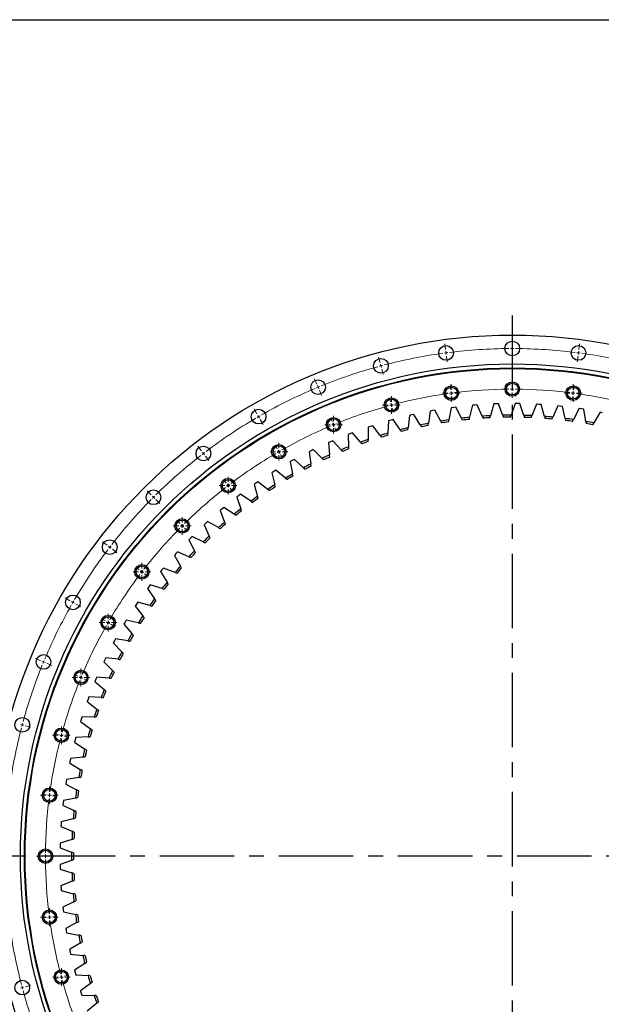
# Model space of a CAD drawing. Header units: millimetres. Extents: x 544 to 8161, y 2697 to 8573.
# Tile 7 of 16: x 1425 to 2294, y 7104 to 8573. Entities that reach past the tile are written whole.
import ezdxf

# ---------------------------------------------------------------- set-up
doc = ezdxf.new("R2010")
doc.units = ezdxf.units.MM
doc.header["$LTSCALE"] = 50
doc.linetypes.add('CENTER', pattern=[10.16, 6.35, -1.27, 1.27, -1.27])

# ---------------------------------------------------------------- blocks, each defined once
blk = doc.blocks.new('SW_CENTERMARKSYMBOL_18')
at = {"color": 0, "linetype": 'Continuous', "lineweight": 18}
for p, q in [((-5, 0), (-13.25, 0)), ((0, 0), (-2.5, 0)), ((0, 5), (0, 13.25)), ((0, 0), (0, 2.5)), ((0, 0), (0, -2.5)), ((0, 0), (2.5, 0)), ((5, 0), (13.25, 0)), ((0, -5), (0, -13.25))]:
    blk.add_line(p, q, dxfattribs=at)
blk = doc.blocks.new('SW_CENTERMARKSYMBOL_19')
at = {"color": 0, "linetype": 'Continuous', "lineweight": 18}
for p, q in [((-5, 0), (-13.25, 0)), ((0, 0), (-2.5, 0)), ((0, 5), (0, 13.25)), ((0, 0), (0, 2.5)), ((0, 0), (0, -2.5)), ((0, 0), (2.5, 0)), ((5, 0), (13.25, 0)), ((0, -5), (0, -13.25))]:
    blk.add_line(p, q, dxfattribs=at)
blk = doc.blocks.new('SW_CENTERMARKSYMBOL_20')
at = {"color": 0, "linetype": 'Continuous', "lineweight": 18}
for p, q in [((-5, 0), (-13.25, 0)), ((0, 0), (-2.5, 0)), ((0, 5), (0, 13.25)), ((0, 0), (0, 2.5)), ((0, 0), (0, -2.5)), ((0, 0), (2.5, 0)), ((5, 0), (13.25, 0)), ((0, -5), (0, -13.25))]:
    blk.add_line(p, q, dxfattribs=at)
blk = doc.blocks.new('SW_CENTERMARKSYMBOL_21')
at = {"color": 0, "linetype": 'Continuous', "lineweight": 18}
for p, q in [((-5, 0), (-13.25, 0)), ((0, 0), (-2.5, 0)), ((0, 5), (0, 13.25)), ((0, 0), (0, 2.5)), ((0, 0), (0, -2.5)), ((0, 0), (2.5, 0)), ((5, 0), (13.25, 0)), ((0, -5), (0, -13.25))]:
    blk.add_line(p, q, dxfattribs=at)
blk = doc.blocks.new('SW_CENTERMARKSYMBOL_22')
at = {"color": 0, "linetype": 'Continuous', "lineweight": 18}
for p, q in [((-5, 0), (-13.25, 0)), ((0, 0), (-2.5, 0)), ((0, 5), (0, 13.25)), ((0, 0), (0, 2.5)), ((0, 0), (0, -2.5)), ((0, 0), (2.5, 0)), ((5, 0), (13.25, 0)), ((0, -5), (0, -13.25))]:
    blk.add_line(p, q, dxfattribs=at)
blk = doc.blocks.new('SW_CENTERMARKSYMBOL_23')
at = {"color": 0, "linetype": 'Continuous', "lineweight": 18}
for p, q in [((-5, 0), (-13.25, 0)), ((0, 0), (-2.5, 0)), ((0, 5), (0, 13.25)), ((0, 0), (0, 2.5)), ((0, 0), (0, -2.5)), ((0, 0), (2.5, 0)), ((5, 0), (13.25, 0)), ((0, -5), (0, -13.25))]:
    blk.add_line(p, q, dxfattribs=at)
blk = doc.blocks.new('SW_CENTERMARKSYMBOL_31')
at = {"color": 0, "linetype": 'Continuous', "lineweight": 18}
for p, q in [((-5, 0), (-13.25, 0)), ((0, 0), (-2.5, 0)), ((0, 5), (0, 13.25)), ((0, 0), (0, 2.5)), ((0, 0), (0, -2.5)), ((0, 0), (2.5, 0)), ((5, 0), (13.25, 0)), ((0, -5), (0, -13.25))]:
    blk.add_line(p, q, dxfattribs=at)
blk = doc.blocks.new('SW_CENTERMARKSYMBOL_32')
at = {"color": 0, "linetype": 'Continuous', "lineweight": 18}
for p, q in [((-5, 0), (-13.25, 0)), ((0, 0), (-2.5, 0)), ((0, 5), (0, 13.25)), ((0, 0), (0, 2.5)), ((0, 0), (0, -2.5)), ((0, 0), (2.5, 0)), ((5, 0), (13.25, 0)), ((0, -5), (0, -13.25))]:
    blk.add_line(p, q, dxfattribs=at)
blk = doc.blocks.new('SW_CENTERMARKSYMBOL_33')
at = {"color": 0, "linetype": 'Continuous', "lineweight": 18}
for p, q in [((-5, 0), (-13.25, 0)), ((0, 0), (-2.5, 0)), ((0, 5), (0, 13.25)), ((0, 0), (0, 2.5)), ((0, 0), (0, -2.5)), ((0, 0), (2.5, 0)), ((5, 0), (13.25, 0)), ((0, -5), (0, -13.25))]:
    blk.add_line(p, q, dxfattribs=at)
blk = doc.blocks.new('SW_CENTERMARKSYMBOL_34')
at = {"color": 0, "linetype": 'Continuous', "lineweight": 18}
for p, q in [((-5, 0), (-13.25, 0)), ((0, 0), (-2.5, 0)), ((0, 5), (0, 13.25)), ((0, 0), (0, 2.5)), ((0, 0), (0, -2.5)), ((0, 0), (2.5, 0)), ((5, 0), (13.25, 0)), ((0, -5), (0, -13.25))]:
    blk.add_line(p, q, dxfattribs=at)
blk = doc.blocks.new('SW_CENTERMARKSYMBOL_35')
at = {"color": 0, "linetype": 'Continuous', "lineweight": 18}
for p, q in [((-5, 0), (-13.25, 0)), ((0, 0), (-2.5, 0)), ((0, 5), (0, 13.25)), ((0, 0), (0, 2.5)), ((0, 0), (0, -2.5)), ((0, 0), (2.5, 0)), ((5, 0), (13.25, 0)), ((0, -5), (0, -13.25))]:
    blk.add_line(p, q, dxfattribs=at)
blk = doc.blocks.new('SW_CENTERMARKSYMBOL_36')
at = {"color": 0, "linetype": 'Continuous', "lineweight": 18}
for p, q in [((-5, 0), (-13.25, 0)), ((0, 0), (-2.5, 0)), ((0, 5), (0, 13.25)), ((0, 0), (0, 2.5)), ((0, 0), (0, -2.5)), ((0, 0), (2.5, 0)), ((5, 0), (13.25, 0)), ((0, -5), (0, -13.25))]:
    blk.add_line(p, q, dxfattribs=at)
blk = doc.blocks.new('SW_CENTERMARKSYMBOL_37')
at = {"color": 0, "linetype": 'Continuous', "lineweight": 18}
for p, q in [((-5, 0), (-13.25, 0)), ((0, 0), (-2.5, 0)), ((0, 5), (0, 13.25)), ((0, 0), (0, 2.5)), ((0, 0), (0, -2.5)), ((0, 0), (2.5, 0)), ((5, 0), (13.25, 0)), ((0, -5), (0, -13.25))]:
    blk.add_line(p, q, dxfattribs=at)
blk = doc.blocks.new('SW_CENTERMARKSYMBOL_38')
at = {"color": 0, "linetype": 'Continuous', "lineweight": 18}
for p, q in [((-5, 0), (-13.25, 0)), ((0, 0), (-2.5, 0)), ((0, 5), (0, 13.25)), ((0, 0), (0, 2.5)), ((0, 0), (0, -2.5)), ((0, 0), (2.5, 0)), ((5, 0), (13.25, 0)), ((0, -5), (0, -13.25))]:
    blk.add_line(p, q, dxfattribs=at)
blk = doc.blocks.new('SW_CENTERMARKSYMBOL_43')
at = {"color": 0, "linetype": 'Continuous', "lineweight": 18}
for p, q in [((-5, 0), (-13.25, 0)), ((0, 0), (-2.5, 0)), ((0, 5), (0, 13.25)), ((0, 0), (0, 2.5)), ((0, 0), (0, -2.5)), ((0, 0), (2.5, 0)), ((5, 0), (13.25, 0)), ((0, -5), (0, -13.25))]:
    blk.add_line(p, q, dxfattribs=at)
blk = doc.blocks.new('SW_CENTERMARKSYMBOL_44')
at = {"color": 0, "linetype": 'Continuous', "lineweight": 18}
for p, q in [((-5, 0), (-13.25, 0)), ((0, 0), (-2.5, 0)), ((0, 5), (0, 13.25)), ((0, 0), (0, 2.5)), ((0, 0), (0, -2.5)), ((0, 0), (2.5, 0)), ((5, 0), (13.25, 0)), ((0, -5), (0, -13.25))]:
    blk.add_line(p, q, dxfattribs=at)

msp = doc.modelspace()

# ---------------------------------------------------------------- linework, layer by layer
at = {"linetype": 'CENTER', "ltscale": 0.35}
for p, q in [((2160.8, 8131.8), (2160.8, 6517.7)), ((2990.2, 7324.8), (1331.3, 7324.8))]:
    msp.add_line(p, q, dxfattribs=at)
at = {"color": 0, "linetype": 'Continuous', "lineweight": 18}
for p, q in [((2160.8, 8087.3), (2160.8, 8095.8)), ((2061.3, 8080.7), (2060.1, 8089.2)), ((2160.8, 8082.3), (2160.8, 8084.8)), ((2160.8, 8082.3), (2160.8, 8079.8)), ((2260.3, 8080.7), (2261.4, 8089.2)), ((1963.4, 8061.3), (1961.2, 8069.5)), ((2061.9, 8075.8), (2061.6, 8078.3)), ((2061.9, 8075.8), (2062.2, 8073.3)), ((2062.6, 8070.8), (2063.7, 8062.4)), ((2160.8, 8077.3), (2160.8, 8068.8)), ((2259, 8070.8), (2257.9, 8062.4)), ((2259.7, 8075.8), (2259.3, 8073.3)), ((2259.7, 8075.8), (2260, 8078.3)), ((1964.7, 8056.5), (1964.1, 8058.9)), ((1964.7, 8056.5), (1965.4, 8054)), ((1966, 8051.6), (1968.2, 8043.4)), ((1869, 8029.2), (1865.7, 8037.1)), ((1870.9, 8024.6), (1869.9, 8026.9)), ((1870.9, 8024.6), (1871.9, 8022.3)), ((2069.2, 8020.8), (2068.3, 8027)), ((2160.8, 8026.8), (2160.8, 8033)), ((2160.8, 8021.8), (2160.8, 8024.3)), ((2160.8, 8021.8), (2160.8, 8019.3)), ((2252.4, 8020.8), (2253.2, 8027)), ((1872.8, 8020), (1876.1, 8012.1)), ((1979.1, 8002.9), (1977.5, 8008.9)), ((2069.8, 8015.8), (2069.5, 8018.3)), ((2069.8, 8015.8), (2070.1, 8013.3)), ((2070.5, 8010.9), (2071.3, 8004.7)), ((2160.8, 8016.8), (2160.8, 8010.5)), ((2251.1, 8010.9), (2250.3, 8004.7)), ((2251.8, 8015.8), (2251.4, 8013.3)), ((2251.8, 8015.8), (2252.1, 8018.3)), ((1779.5, 7985.1), (1775.3, 7992.5)), ((1980.4, 7998), (1979.7, 8000.4)), ((1980.4, 7998), (1981, 7995.6)), ((1981.7, 7993.2), (1983.3, 7987.2)), ((1782, 7980.8), (1780.8, 7983)), ((1782, 7980.8), (1783.3, 7978.6)), ((1892.1, 7973.3), (1889.7, 7979.1)), ((1784.5, 7976.5), (1788.8, 7969.1)), ((1894, 7968.7), (1893.1, 7971)), ((1894, 7968.7), (1895, 7966.4)), ((1896, 7964.1), (1898.4, 7958.3)), ((1696.6, 7929.7), (1691.4, 7936.4)), ((1809.8, 7932.7), (1806.7, 7938.1)), ((1699.6, 7925.7), (1698.1, 7927.7)), ((1699.6, 7925.7), (1701.2, 7923.8)), ((1702.7, 7921.8), (1707.9, 7915)), ((1812.3, 7928.4), (1811, 7930.6)), ((1812.3, 7928.4), (1813.5, 7926.2)), ((1814.8, 7924.1), (1817.9, 7918.7)), ((1733.4, 7881.7), (1729.6, 7886.7)), ((1736.5, 7877.7), (1735, 7879.7)), ((1736.5, 7877.7), (1738, 7875.8)), ((1621.6, 7863.9), (1615.6, 7870)), ((1625.1, 7860.4), (1623.4, 7862.2)), ((1625.1, 7860.4), (1626.9, 7858.6)), ((1739.5, 7873.8), (1743.3, 7868.8)), ((1628.7, 7856.9), (1634.7, 7850.9)), ((1664.4, 7821.2), (1660, 7825.6)), ((1667.9, 7817.6), (1666.2, 7819.4)), ((1667.9, 7817.6), (1669.7, 7815.9)), ((1671.5, 7814.1), (1675.9, 7809.7)), ((1555.8, 7789), (1549.1, 7794.1)), ((1559.8, 7785.9), (1557.8, 7787.4)), ((1559.8, 7785.9), (1561.8, 7784.4)), ((1563.8, 7782.9), (1570.5, 7777.7)), ((1603.8, 7752.1), (1598.9, 7755.9)), ((1607.8, 7749.1), (1605.8, 7750.6)), ((1607.8, 7749.1), (1609.8, 7747.6)), ((1611.8, 7746), (1616.7, 7742.2)), ((1500.4, 7706), (1493.1, 7710.3)), ((1504.8, 7703.5), (1502.6, 7704.8)), ((1504.8, 7703.5), (1506.9, 7702.3)), ((1509.1, 7701), (1516.5, 7696.8)), ((1552.8, 7675.8), (1547.4, 7678.9)), ((1557.2, 7673.3), (1555, 7674.5)), ((1557.2, 7673.3), (1559.3, 7672)), ((1561.5, 7670.8), (1566.9, 7667.6)), ((1456.3, 7616.6), (1448.5, 7619.8)), ((1460.9, 7614.7), (1458.6, 7615.6)), ((1460.9, 7614.7), (1463.3, 7613.7)), ((1465.6, 7612.7), (1473.4, 7609.5)), ((1512.2, 7593.4), (1506.4, 7595.8)), ((1516.8, 7591.5), (1514.5, 7592.5)), ((1516.8, 7591.5), (1519.1, 7590.5)), ((1521.5, 7589.6), (1527.2, 7587.2)), ((1429.1, 7520.8), (1426.7, 7521.5)), ((1429.1, 7520.8), (1431.5, 7520.2)), ((1433.9, 7519.5), (1442.1, 7517.3)), ((1482.7, 7506.5), (1476.7, 7508.1)), ((1487.5, 7505.2), (1485.1, 7505.8)), ((1487.5, 7505.2), (1489.9, 7504.5)), ((1492.4, 7503.9), (1498.4, 7502.3)), ((1464.8, 7416.4), (1458.6, 7417.2)), ((1469.7, 7415.7), (1467.3, 7416.1)), ((1469.7, 7415.7), (1472.2, 7415.4)), ((1474.7, 7415.1), (1480.9, 7414.3)), ((1458.8, 7324.8), (1452.5, 7324.8)), ((1463.8, 7324.8), (1461.3, 7324.8)), ((1463.8, 7324.8), (1466.3, 7324.8)), ((1468.8, 7324.8), (1475, 7324.8)), ((1464.8, 7233.1), (1458.6, 7232.3)), ((1469.7, 7233.8), (1467.3, 7233.5)), ((1469.7, 7233.8), (1472.2, 7234.1)), ((1474.7, 7234.4), (1480.9, 7235.3)), ((1482.7, 7143.1), (1476.7, 7141.5)), ((1487.5, 7144.4), (1485.1, 7143.7)), ((1487.5, 7144.4), (1489.9, 7145)), ((1492.4, 7145.7), (1498.4, 7147.3)), ((1429.1, 7128.7), (1426.7, 7128.1)), ((1429.1, 7128.7), (1431.5, 7129.4)), ((1433.9, 7130), (1442.1, 7132.2))]:
    msp.add_line(p, q, dxfattribs=at)
at = {"lineweight": 25}
for p, q in [((2069.8, 7994), (2066.2, 7975.9)), ((2073.3, 7994.5), (2069.8, 7994)), ((2076.7, 7995), (2073.3, 7994.5)), ((2084.9, 7978.4), (2076.7, 7995)), ((2101.5, 7997.6), (2097.1, 7979.7)), ((2105, 7997.9), (2101.5, 7997.6)), ((2108.5, 7998.2), (2105, 7997.9)), ((2115.8, 7981.2), (2108.5, 7998.2)), ((2133.4, 7999.6), (2128.1, 7982)), ((2136.9, 7999.8), (2133.4, 7999.6)), ((2140.4, 7999.9), (2136.9, 7999.8)), ((2146.9, 7982.6), (2140.4, 7999.9)), ((2165.3, 8000.2), (2159.2, 7982.8)), ((2168.8, 8000.2), (2165.3, 8000.2)), ((2172.3, 8000.1), (2168.8, 8000.2)), ((2177.9, 7982.5), (2172.3, 8000.1)), ((2197.1, 7999.2), (2190.2, 7982.1)), ((2200.6, 7999), (2197.1, 7999.2)), ((2204.1, 7998.8), (2200.6, 7999)), ((2209, 7981), (2204.1, 7998.8)), ((2229, 7996.7), (2221.2, 7980)), ((2232.4, 7996.4), (2229, 7996.7)), ((2235.9, 7996), (2232.4, 7996.4)), ((2239.9, 7978), (2235.9, 7996)), ((2260.6, 7992.8), (2252.1, 7976.4)), ((2264.1, 7992.3), (2260.6, 7992.8)), ((2007.1, 7982.5), (2005.2, 7964.1)), ((2010.5, 7983.3), (2007.1, 7982.5)), ((2013.9, 7984), (2010.5, 7983.3)), ((2023.5, 7968.3), (2013.9, 7984)), ((2038.3, 7989), (2035.6, 7970.8)), ((2041.7, 7989.6), (2038.3, 7989)), ((2045.2, 7990.2), (2041.7, 7989.6)), ((2054.1, 7974.1), (2045.2, 7990.2)), ((2267.5, 7991.7), (2264.1, 7992.3)), ((2270.7, 7973.5), (2267.5, 7991.7)), ((2292.1, 7987.3), (2282.8, 7971.4)), ((2295.5, 7986.6), (2292.1, 7987.3)), ((1945.7, 7965), (1945.6, 7946.6)), ((1949, 7966.1), (1945.7, 7965)), ((1952.4, 7967.2), (1949, 7966.1)), ((1963.4, 7952.5), (1952.4, 7967.2)), ((1976.2, 7974.5), (1975.2, 7956.1)), ((1979.6, 7975.4), (1976.2, 7974.5)), ((1982.9, 7976.4), (1979.6, 7975.4)), ((1993.3, 7961.1), (1982.9, 7976.4)), ((1919, 7955.4), (1915.7, 7954.2)), ((1915.7, 7954.2), (1916.5, 7935.7)), ((1922.2, 7956.7), (1919, 7955.4)), ((1934, 7942.5), (1922.2, 7956.7)), ((1889.5, 7943.3), (1886.3, 7941.9)), ((1886.3, 7941.9), (1887.9, 7923.5)), ((1892.7, 7944.7), (1889.5, 7943.3)), ((1905.1, 7931.1), (1892.7, 7944.7)), ((1860.6, 7929.8), (1857.4, 7928.2)), ((1857.4, 7928.2), (1859.9, 7910)), ((1863.7, 7931.4), (1860.6, 7929.8)), ((1876.7, 7918.3), (1863.7, 7931.4)), ((1832.3, 7915), (1829.3, 7913.2)), ((1829.3, 7913.2), (1832.6, 7895.1)), ((1835.4, 7916.6), (1832.3, 7915)), ((1849, 7904.2), (1835.4, 7916.6)), ((1804.8, 7898.8), (1801.8, 7896.9)), ((1801.8, 7896.9), (1806.1, 7879)), ((1807.8, 7900.6), (1804.8, 7898.8)), ((1822, 7888.9), (1807.8, 7900.6)), ((1778.1, 7881.3), (1775.2, 7879.3)), ((1775.2, 7879.3), (1780.3, 7861.6)), ((1781, 7883.3), (1778.1, 7881.3)), ((1795.7, 7872.2), (1781, 7883.3)), ((1752.2, 7862.6), (1749.5, 7860.5)), ((1749.5, 7860.5), (1755.4, 7843)), ((1755, 7864.8), (1752.2, 7862.6)), ((1770.3, 7854.4), (1755, 7864.8)), ((1727.3, 7842.7), (1724.6, 7840.5)), ((1724.6, 7840.5), (1731.3, 7823.3)), ((1730, 7845), (1727.3, 7842.7)), ((1745.7, 7835.4), (1730, 7845)), ((1703.3, 7821.7), (1700.8, 7819.3)), ((1700.8, 7819.3), (1708.3, 7802.5)), ((1705.9, 7824.1), (1703.3, 7821.7)), ((1722.1, 7815.2), (1705.9, 7824.1)), ((1682.8, 7802), (1680.4, 7799.5)), ((1699.4, 7793.9), (1682.8, 7802)), ((1680.4, 7799.5), (1677.9, 7797)), ((1677.9, 7797), (1686.2, 7780.6)), ((1658.5, 7776.3), (1656.2, 7773.7)), ((1656.2, 7773.7), (1665.2, 7757.7)), ((1660.8, 7778.9), (1658.5, 7776.3)), ((1677.8, 7771.6), (1660.8, 7778.9)), ((1637.7, 7752.1), (1635.5, 7749.4)), ((1635.5, 7749.4), (1645.3, 7733.8)), ((1639.9, 7754.8), (1637.7, 7752.1)), ((1657.2, 7748.3), (1639.9, 7754.8)), ((1620.2, 7729.7), (1618.1, 7726.9)), ((1637.8, 7724), (1620.2, 7729.7)), ((1618.1, 7726.9), (1616, 7724.1)), ((1616, 7724.1), (1626.6, 7709)), ((1599.7, 7700.8), (1597.8, 7697.9)), ((1601.7, 7703.8), (1599.7, 7700.8)), ((1619.5, 7698.9), (1601.7, 7703.8)), ((1597.8, 7697.9), (1609, 7683.3)), ((1582.6, 7673.9), (1580.8, 7670.9)), ((1580.8, 7670.9), (1592.7, 7656.9)), ((1584.4, 7676.9), (1582.6, 7673.9)), ((1602.4, 7672.9), (1584.4, 7676.9)), ((1566.8, 7646.2), (1565.1, 7643.2)), ((1565.1, 7643.2), (1577.7, 7629.7)), ((1568.4, 7649.3), (1566.8, 7646.2)), ((1586.6, 7646.2), (1568.4, 7649.3)), ((1552.2, 7617.8), (1550.7, 7614.7)), ((1550.7, 7614.7), (1563.9, 7601.8)), ((1553.8, 7621), (1552.2, 7617.8)), ((1572.1, 7618.7), (1553.8, 7621)), ((1539.1, 7588.8), (1537.7, 7585.5)), ((1537.7, 7585.5), (1551.5, 7573.3)), ((1540.5, 7592), (1539.1, 7588.8)), ((1558.9, 7590.6), (1540.5, 7592)), ((1527.3, 7559.1), (1526.1, 7555.8)), ((1526.1, 7555.8), (1540.5, 7544.2)), ((1528.5, 7562.4), (1527.3, 7559.1)), ((1547, 7561.8), (1528.5, 7562.4)), ((1516.9, 7528.9), (1515.9, 7525.6)), ((1515.9, 7525.6), (1530.8, 7514.7)), ((1518, 7532.3), (1516.9, 7528.9)), ((1536.5, 7532.6), (1518, 7532.3)), ((1508, 7498.3), (1507.1, 7494.9)), ((1507.1, 7494.9), (1522.5, 7484.7)), ((1508.9, 7501.7), (1508, 7498.3)), ((1527.3, 7502.9), (1508.9, 7501.7)), ((1500.6, 7467.3), (1499.8, 7463.9)), ((1499.8, 7463.9), (1515.7, 7454.4)), ((1501.3, 7470.7), (1500.6, 7467.3)), ((1519.6, 7472.8), (1501.3, 7470.7)), ((1494.6, 7435.9), (1494, 7432.5)), ((1495.2, 7439.4), (1494.6, 7435.9)), ((1513.4, 7442.3), (1495.2, 7439.4)), ((1494, 7432.5), (1510.3, 7423.8)), ((1490.5, 7407.8), (1490.1, 7404.4)), ((1508.5, 7411.6), (1490.5, 7407.8)), ((1490.1, 7404.4), (1489.7, 7400.9)), ((1489.7, 7400.9), (1506.3, 7393)), ((1487.3, 7376.1), (1487.1, 7372.6)), ((1505.2, 7380.7), (1487.3, 7376.1)), ((1487.1, 7372.6), (1486.8, 7369.1)), ((1486.8, 7369.1), (1503.8, 7362)), ((1503.3, 7349.7), (1485.6, 7344.2)), ((1485.6, 7344.2), (1485.5, 7340.7)), ((1485.5, 7340.7), (1485.5, 7337.2)), ((1485.5, 7337.2), (1502.8, 7330.9)), ((1502.8, 7318.6), (1485.5, 7312.3)), ((1485.5, 7312.3), (1485.5, 7308.8)), ((1485.5, 7308.8), (1485.6, 7305.3)), ((1485.6, 7305.3), (1503.3, 7299.9)), ((1503.8, 7287.6), (1486.8, 7280.4)), ((1486.8, 7280.4), (1487.1, 7277)), ((1487.1, 7277), (1487.3, 7273.5)), ((1487.3, 7273.5), (1505.2, 7268.8)), ((1506.3, 7256.6), (1489.7, 7248.7)), ((1489.7, 7248.7), (1490.1, 7245.2)), ((1490.1, 7245.2), (1490.5, 7241.7)), ((1490.5, 7241.7), (1508.5, 7237.9)), ((1510.3, 7225.7), (1494, 7217.1)), ((1494, 7217.1), (1494.6, 7213.6)), ((1494.6, 7213.6), (1495.2, 7210.2)), ((1495.2, 7210.2), (1513.4, 7207.2)), ((1515.7, 7195.1), (1499.8, 7185.7)), ((1499.8, 7185.7), (1500.6, 7182.3)), ((1500.6, 7182.3), (1501.3, 7178.8)), ((1501.3, 7178.8), (1519.6, 7176.8)), ((1522.5, 7164.8), (1507.1, 7154.6)), ((1507.1, 7154.6), (1508, 7151.2)), ((1508, 7151.2), (1508.9, 7147.9)), ((1508.9, 7147.9), (1527.3, 7146.7)), ((1530.8, 7134.8), (1515.9, 7124)), ((1515.9, 7124), (1516.9, 7120.6)), ((1516.9, 7120.6), (1518, 7117.3)), ((1518, 7117.3), (1536.5, 7117)), ((1540.5, 7105.3), (1526.1, 7093.7))]:
    msp.add_line(p, q, dxfattribs=at)
msp.add_lwpolyline([(543.9, 8573), (8161.3, 8573), (8161.3, 2696.7), (543.9, 2696.7)], close=True)
for centre, radius in [((2160.8, 7324.8), 777.5), ((2061.9, 8075.8), 11), ((2160.8, 8082.3), 11), ((2259.7, 8075.8), 11), ((1964.7, 8056.5), 11), ((2160.8, 7324.8), 734.5), ((2160.8, 7324.8), 728.5), ((2160.8, 7324.8), 728), ((2160.8, 7324.8), 727.5), ((1870.9, 8024.6), 11), ((2069.8, 8015.8), 10.8), ((2069.8, 8015.8), 8.75), ((2160.8, 8021.8), 10.8), ((2160.8, 8021.8), 8.75), ((2251.8, 8015.8), 10.8), ((2251.8, 8015.8), 8.75), ((1980.4, 7998), 10.7), ((1980.4, 7998), 8.75), ((1782, 7980.8), 11), ((1894, 7968.7), 10.7), ((1894, 7968.7), 8.75), ((1699.6, 7925.7), 11), ((1812.3, 7928.4), 10.8), ((1812.3, 7928.4), 8.75), ((1736.5, 7877.7), 10.8), ((1736.5, 7877.7), 8.75), ((1625.1, 7860.4), 11), ((1667.9, 7817.6), 10.8), ((1667.9, 7817.6), 8.75), ((1559.8, 7785.9), 11), ((1607.8, 7749.1), 10.8), ((1607.8, 7749.1), 8.75), ((1504.8, 7703.5), 11), ((1557.2, 7673.3), 10.8), ((1557.2, 7673.3), 8.75), ((1460.9, 7614.7), 11), ((1516.8, 7591.5), 10.7), ((1516.8, 7591.5), 8.75), ((1429.1, 7520.8), 11), ((1487.5, 7505.2), 10.8), ((1487.5, 7505.2), 8.75), ((1469.7, 7415.7), 10.8), ((1469.7, 7415.7), 8.75), ((1463.8, 7324.8), 10.8), ((1463.8, 7324.8), 8.75), ((1469.7, 7233.8), 10.8), ((1469.7, 7233.8), 8.75), ((1487.5, 7144.4), 10.7), ((1487.5, 7144.4), 8.75), ((1429.1, 7128.7), 11)]:
    msp.add_circle(centre, radius, dxfattribs=at)
at = {"color": 0, "linetype": 'Continuous', "lineweight": 18}
for radius, start, end in [(757.5, 90.3782, 97.1218), (757.5, 90, 90.1891), (757.5, 89.8109, 90), (757.5, 82.8782, 89.6218), (757.5, 97.8782, 104.6218), (757.5, 97.5, 97.6891), (757.5, 97.3109, 97.5), (757.5, 82.5, 82.6891), (757.5, 82.3109, 82.5), (757.5, 75.3782, 82.1218), (757.5, 105.3782, 112.1218), (757.5, 105, 105.1891), (757.5, 104.8109, 105), (757.5, 112.8782, 119.6218), (757.5, 112.5, 112.6891), (757.5, 112.3109, 112.5), (697, 90.411, 97.089), (697, 90, 90.2055), (697, 89.7945, 90), (697, 82.911, 89.589), (697, 97.911, 104.589), (697, 97.5, 97.7055), (697, 97.2945, 97.5), (697, 82.5, 82.7055), (697, 82.2945, 82.5), (697, 75.411, 82.089), (697, 105.411, 112.089), (697, 105, 105.2055), (697, 104.7945, 105), (757.5, 120.3782, 127.1218), (757.5, 120, 120.1891), (757.5, 119.8109, 120), (697, 112.911, 119.589), (697, 112.5, 112.7055), (697, 112.2945, 112.5), (757.5, 127.8782, 134.6218), (757.5, 127.5, 127.6891), (757.5, 127.3109, 127.5), (697, 120.411, 127.089), (697, 120, 120.2055), (697, 119.7945, 120), (697, 127.5, 127.7055), (697, 127.2945, 127.5), (757.5, 135, 135.1891), (757.5, 134.8109, 135), (697, 127.911, 134.589), (757.5, 135.3782, 142.1218), (697, 135, 135.2055), (697, 134.7945, 135), (697, 135.411, 142.089), (757.5, 142.3109, 142.5), (757.5, 142.8782, 149.6218), (757.5, 142.5, 142.6891), (697, 142.911, 149.589), (697, 142.5, 142.7055), (697, 142.2945, 142.5), (757.5, 150.3782, 157.1218), (757.5, 150, 150.1891), (757.5, 149.8109, 150), (697, 150, 150.2055), (697, 149.7945, 150), (697, 150.411, 157.089), (757.5, 157.5, 157.6891), (757.5, 157.3109, 157.5), (757.5, 157.8782, 164.6218), (697, 157.911, 164.589), (697, 157.5, 157.7055), (697, 157.2945, 157.5), (757.5, 164.8109, 165), (757.5, 165.3782, 172.1218), (757.5, 165, 165.1891), (697, 164.7945, 165), (697, 165.411, 172.089), (697, 165, 165.2055), (697, 172.911, 179.589), (697, 172.5, 172.7055), (697, 172.2945, 172.5), (697, 179.7945, 180), (697, 180, 180.2055), (697, 180.411, 187.089), (697, 187.2945, 187.5), (697, 187.5, 187.7055), (697, 187.911, 194.589), (757.5, 187.8782, 194.6218), (697, 194.7945, 195), (697, 195, 195.2055), (757.5, 194.8109, 195), (757.5, 195, 195.1891), (697, 195.411, 202.089), (757.5, 195.3782, 202.1218)]:
    msp.add_arc((2160.8, 7324.8), radius, start, end, dxfattribs=at)
at = {"lineweight": 25}
for radius, start, end in [(658, 95.5542, 96.6263), (658, 92.8474, 93.9195), (655, 92.94, 93.827), (658, 90.1406, 91.2128), (655, 90.2332, 91.1202), (658, 87.4339, 88.506), (655, 87.5264, 88.4134), (658, 84.7271, 85.7992), (655, 84.8197, 85.7067), (658, 82.0203, 83.0925), (658, 103.6745, 104.7466), (658, 100.9677, 102.0398), (655, 101.0603, 101.9473), (658, 98.2609, 99.3331), (655, 98.3535, 99.2405), (655, 95.6467, 96.5337), (655, 82.1129, 82.9999), (658, 79.3136, 80.3857), (655, 79.4061, 80.2931), (658, 106.3812, 107.4534), (655, 106.4738, 107.3608), (655, 103.767, 104.654), (658, 111.7948, 112.8669), (658, 109.088, 110.1601), (655, 109.1806, 110.0676), (658, 114.5015, 115.5737), (655, 114.5941, 115.4811), (655, 111.8873, 112.7743), (658, 117.2083, 118.2804), (655, 117.3009, 118.1879), (658, 119.9151, 120.9872), (655, 120.0076, 120.8946), (658, 122.6218, 123.694), (655, 122.7144, 123.6014), (658, 125.3286, 126.4007), (655, 125.4212, 126.3082), (658, 128.0354, 129.1075), (655, 128.1279, 129.0149), (658, 130.7421, 131.8143), (655, 130.8347, 131.7217), (658, 133.4489, 134.521), (655, 133.5415, 134.4285), (658, 136.1557, 137.2278), (655, 136.2482, 137.1352), (658, 138.8624, 139.9346), (655, 138.955, 139.842), (658, 141.5692, 142.6413), (655, 141.6618, 142.5488), (658, 144.276, 145.3481), (655, 144.3685, 145.2555), (658, 146.9827, 148.0549), (655, 147.0753, 147.9623), (658, 149.6895, 150.7616), (655, 149.7821, 150.6691), (658, 152.3963, 153.4684), (655, 152.4888, 153.3758), (658, 155.103, 156.1752), (655, 155.1956, 156.0826), (658, 157.8098, 158.8819), (655, 157.9024, 158.7894), (658, 160.5166, 161.5887), (655, 160.6091, 161.4961), (658, 163.2233, 164.2955), (655, 163.3159, 164.2029), (658, 165.9301, 167.0022), (655, 166.0227, 166.9097), (658, 168.6369, 169.709), (655, 168.7294, 169.6164), (658, 171.3436, 172.4158), (655, 171.4362, 172.3232), (658, 174.0504, 175.1225), (655, 174.143, 175.03), (658, 176.7572, 177.8293), (655, 176.8497, 177.7367), (658, 179.4639, 180.5361), (655, 179.5565, 180.4435), (658, 182.1707, 183.2428), (655, 182.2633, 183.1503), (658, 184.8775, 185.9496), (655, 184.97, 185.857), (658, 187.5842, 188.6564), (655, 187.6768, 188.5638), (658, 190.291, 191.3631), (655, 190.3836, 191.2706), (658, 192.9978, 194.0699), (655, 193.0903, 193.9773), (658, 195.7045, 196.7767), (655, 195.7971, 196.6841), (658, 198.4113, 199.4834), (655, 198.5039, 199.3909)]:
    msp.add_arc((2160.8, 7324.8), radius, start, end, dxfattribs=at)
for points in [[(2084.9, 7978.4), (2085.3, 7977.4), (2085.8, 7976.5), (2086.2, 7975.5)], [(2096.3, 7976.6), (2096.6, 7977.6), (2096.8, 7978.7), (2097.1, 7979.7)], [(2115.8, 7981.2), (2116.2, 7980.3), (2116.6, 7979.3), (2117.1, 7978.3)], [(2127.2, 7978.9), (2127.5, 7979.9), (2127.8, 7980.9), (2128.1, 7982)], [(2146.9, 7982.6), (2147.2, 7981.6), (2147.6, 7980.6), (2148, 7979.6)], [(2158.1, 7979.8), (2158.5, 7980.8), (2158.8, 7981.8), (2159.2, 7982.8)], [(2177.9, 7982.5), (2178.3, 7981.5), (2178.6, 7980.5), (2178.9, 7979.5)], [(2189, 7979.2), (2189.4, 7980.1), (2189.8, 7981.1), (2190.2, 7982.1)], [(2209, 7981), (2209.3, 7980), (2209.5, 7979), (2209.8, 7977.9)], [(2219.9, 7977.1), (2220.4, 7978.1), (2220.8, 7979), (2221.2, 7980)], [(2239.9, 7978), (2240.1, 7977), (2240.4, 7975.9), (2240.6, 7974.9)], [(2004.9, 7961), (2005, 7962), (2005.1, 7963.1), (2005.2, 7964.1)], [(2023.5, 7968.3), (2024.1, 7967.4), (2024.6, 7966.5), (2025.2, 7965.6)], [(2035.1, 7967.6), (2035.3, 7968.7), (2035.4, 7969.7), (2035.6, 7970.8)], [(2054.1, 7974.1), (2054.6, 7973.1), (2055.1, 7972.2), (2055.6, 7971.3)], [(2065.6, 7972.8), (2065.8, 7973.9), (2066, 7974.9), (2066.2, 7975.9)], [(2250.7, 7973.6), (2251.1, 7974.5), (2251.6, 7975.5), (2252.1, 7976.4)], [(2270.7, 7973.5), (2270.9, 7972.5), (2271, 7971.4), (2271.2, 7970.4)], [(2281.2, 7968.6), (2281.7, 7969.5), (2282.3, 7970.4), (2282.8, 7971.4)], [(1963.4, 7952.5), (1964.1, 7951.6), (1964.7, 7950.8), (1965.3, 7949.9)], [(1975, 7952.9), (1975.1, 7953.9), (1975.1, 7955), (1975.2, 7956.1)], [(1993.3, 7961.1), (1993.9, 7960.2), (1994.5, 7959.3), (1995.1, 7958.5)], [(1916.6, 7932.6), (1916.6, 7933.6), (1916.5, 7934.7), (1916.5, 7935.7)], [(1934, 7942.5), (1934.7, 7941.6), (1935.4, 7940.8), (1936, 7940)], [(1945.6, 7943.4), (1945.6, 7944.5), (1945.6, 7945.5), (1945.6, 7946.6)], [(1888.2, 7920.4), (1888.1, 7921.4), (1888, 7922.5), (1887.9, 7923.5)], [(1905.1, 7931.1), (1905.8, 7930.3), (1906.5, 7929.5), (1907.2, 7928.7)], [(1849, 7904.2), (1849.8, 7903.5), (1850.6, 7902.8), (1851.4, 7902.1)], [(1860.4, 7906.8), (1860.2, 7907.9), (1860.1, 7908.9), (1859.9, 7910)], [(1876.7, 7918.3), (1877.5, 7917.6), (1878.2, 7916.8), (1879, 7916.1)], [(1833.2, 7892), (1833, 7893), (1832.8, 7894.1), (1832.6, 7895.1)], [(1806.8, 7875.9), (1806.5, 7876.9), (1806.3, 7877.9), (1806.1, 7879)], [(1822, 7888.9), (1822.8, 7888.2), (1823.6, 7887.5), (1824.5, 7886.8)], [(1781.2, 7858.5), (1780.9, 7859.6), (1780.6, 7860.6), (1780.3, 7861.6)], [(1795.7, 7872.2), (1796.6, 7871.6), (1797.4, 7871), (1798.3, 7870.3)], [(1770.3, 7854.4), (1771.2, 7853.8), (1772.1, 7853.2), (1772.9, 7852.6)], [(1745.7, 7835.4), (1746.6, 7834.8), (1747.5, 7834.3), (1748.4, 7833.7)], [(1756.4, 7840), (1756, 7841), (1755.7, 7842), (1755.4, 7843)], [(1732.5, 7820.3), (1732.1, 7821.3), (1731.7, 7822.3), (1731.3, 7823.3)], [(1709.6, 7799.6), (1709.1, 7800.5), (1708.7, 7801.5), (1708.3, 7802.5)], [(1722.1, 7815.2), (1723, 7814.7), (1723.9, 7814.2), (1724.9, 7813.7)], [(1699.4, 7793.9), (1700.4, 7793.5), (1701.3, 7793), (1702.3, 7792.5)], [(1687.6, 7777.7), (1687.2, 7778.7), (1686.7, 7779.6), (1686.2, 7780.6)], [(1666.8, 7754.9), (1666.3, 7755.8), (1665.7, 7756.7), (1665.2, 7757.7)], [(1677.8, 7771.6), (1678.7, 7771.2), (1679.7, 7770.8), (1680.7, 7770.4)], [(1657.2, 7748.3), (1658.2, 7747.9), (1659.2, 7747.6), (1660.2, 7747.2)], [(1647, 7731.1), (1646.5, 7732), (1645.9, 7732.9), (1645.3, 7733.8)], [(1637.8, 7724), (1638.8, 7723.7), (1639.8, 7723.4), (1640.8, 7723.1)], [(1619.5, 7698.9), (1620.5, 7698.6), (1621.5, 7698.3), (1622.6, 7698.1)], [(1628.4, 7706.4), (1627.8, 7707.2), (1627.2, 7708.1), (1626.6, 7709)], [(1602.4, 7672.9), (1603.5, 7672.7), (1604.5, 7672.5), (1605.5, 7672.2)], [(1611, 7680.8), (1610.3, 7681.6), (1609.7, 7682.5), (1609, 7683.3)], [(1594.8, 7654.4), (1594.1, 7655.2), (1593.4, 7656), (1592.7, 7656.9)], [(1586.6, 7646.2), (1587.7, 7646), (1588.7, 7645.8), (1589.7, 7645.6)], [(1579.8, 7627.3), (1579.1, 7628.1), (1578.4, 7628.9), (1577.7, 7629.7)], [(1572.1, 7618.7), (1573.1, 7618.6), (1574.2, 7618.4), (1575.2, 7618.3)], [(1566.2, 7599.6), (1565.4, 7600.3), (1564.7, 7601), (1563.9, 7601.8)], [(1558.9, 7590.6), (1559.9, 7590.5), (1561, 7590.4), (1562, 7590.3)], [(1553.9, 7571.2), (1553.1, 7571.9), (1552.3, 7572.6), (1551.5, 7573.3)], [(1547, 7561.8), (1548, 7561.8), (1549.1, 7561.8), (1550.2, 7561.8)], [(1542.9, 7542.2), (1542.1, 7542.9), (1541.3, 7543.6), (1540.5, 7544.2)], [(1536.5, 7532.6), (1537.5, 7532.6), (1538.6, 7532.6), (1539.6, 7532.6)], [(1533.4, 7512.8), (1532.5, 7513.4), (1531.6, 7514.1), (1530.8, 7514.7)], [(1527.3, 7502.9), (1528.4, 7502.9), (1529.5, 7503), (1530.5, 7503.1)], [(1525.2, 7483), (1524.3, 7483.6), (1523.4, 7484.2), (1522.5, 7484.7)], [(1519.6, 7472.8), (1520.7, 7472.9), (1521.7, 7473), (1522.8, 7473.1)], [(1518.4, 7452.8), (1517.5, 7453.3), (1516.6, 7453.9), (1515.7, 7454.4)], [(1513.4, 7442.3), (1514.4, 7442.5), (1515.5, 7442.7), (1516.5, 7442.8)], [(1513.1, 7422.3), (1512.1, 7422.8), (1511.2, 7423.3), (1510.3, 7423.8)], [(1508.5, 7411.6), (1509.6, 7411.8), (1510.6, 7412.1), (1511.7, 7412.3)], [(1509.2, 7391.6), (1508.2, 7392.1), (1507.3, 7392.5), (1506.3, 7393)], [(1505.2, 7380.7), (1506.2, 7381), (1507.2, 7381.3), (1508.2, 7381.5)], [(1506.8, 7360.8), (1505.8, 7361.2), (1504.8, 7361.6), (1503.8, 7362)], [(1503.3, 7349.7), (1504.3, 7350), (1505.3, 7350.3), (1506.3, 7350.6)], [(1505.8, 7329.8), (1504.8, 7330.2), (1503.8, 7330.6), (1502.8, 7330.9)], [(1502.8, 7318.6), (1503.8, 7319), (1504.8, 7319.3), (1505.8, 7319.7)], [(1506.3, 7298.9), (1505.3, 7299.2), (1504.3, 7299.5), (1503.3, 7299.9)], [(1503.8, 7287.6), (1504.8, 7288), (1505.8, 7288.4), (1506.8, 7288.8)], [(1508.2, 7268), (1507.2, 7268.3), (1506.2, 7268.6), (1505.2, 7268.8)], [(1506.3, 7256.6), (1507.3, 7257), (1508.2, 7257.5), (1509.2, 7257.9)], [(1511.7, 7237.3), (1510.6, 7237.5), (1509.6, 7237.7), (1508.5, 7237.9)], [(1510.3, 7225.7), (1511.2, 7226.2), (1512.1, 7226.7), (1513.1, 7227.2)], [(1516.5, 7206.7), (1515.5, 7206.9), (1514.4, 7207.1), (1513.4, 7207.2)], [(1515.7, 7195.1), (1516.6, 7195.7), (1517.5, 7196.2), (1518.4, 7196.8)], [(1522.8, 7176.4), (1521.7, 7176.5), (1520.7, 7176.7), (1519.6, 7176.8)], [(1522.5, 7164.8), (1523.4, 7165.4), (1524.3, 7166), (1525.2, 7166.6)], [(1530.5, 7146.5), (1529.5, 7146.5), (1528.4, 7146.6), (1527.3, 7146.7)], [(1530.8, 7134.8), (1531.6, 7135.5), (1532.5, 7136.1), (1533.4, 7136.7)], [(1539.6, 7116.9), (1538.6, 7116.9), (1537.5, 7116.9), (1536.5, 7117)], [(1540.5, 7105.3), (1541.3, 7106), (1542.1, 7106.6), (1542.9, 7107.3)]]:
    msp.add_open_spline(points, degree=3, dxfattribs=at)

# ---------------------------------------------------------------- block references
at = {"lineweight": 18}
for name, p in [('SW_CENTERMARKSYMBOL_33', (2069.8, 8015.8)), ('SW_CENTERMARKSYMBOL_44', (2160.8, 8021.8)), ('SW_CENTERMARKSYMBOL_43', (2251.8, 8015.8)), ('SW_CENTERMARKSYMBOL_34', (1980.4, 7998)), ('SW_CENTERMARKSYMBOL_35', (1894, 7968.7)), ('SW_CENTERMARKSYMBOL_36', (1812.3, 7928.4)), ('SW_CENTERMARKSYMBOL_37', (1736.5, 7877.7)), ('SW_CENTERMARKSYMBOL_38', (1667.9, 7817.6)), ('SW_CENTERMARKSYMBOL_31', (1607.8, 7749.1)), ('SW_CENTERMARKSYMBOL_32', (1557.2, 7673.3)), ('SW_CENTERMARKSYMBOL_23', (1516.8, 7591.5)), ('SW_CENTERMARKSYMBOL_22', (1487.5, 7505.2)), ('SW_CENTERMARKSYMBOL_21', (1469.7, 7415.7)), ('SW_CENTERMARKSYMBOL_20', (1463.8, 7324.8)), ('SW_CENTERMARKSYMBOL_19', (1469.7, 7233.8)), ('SW_CENTERMARKSYMBOL_18', (1487.5, 7144.4))]:
    msp.add_blockref(name, p, dxfattribs=at)

doc.saveas('drawing.dxf')
